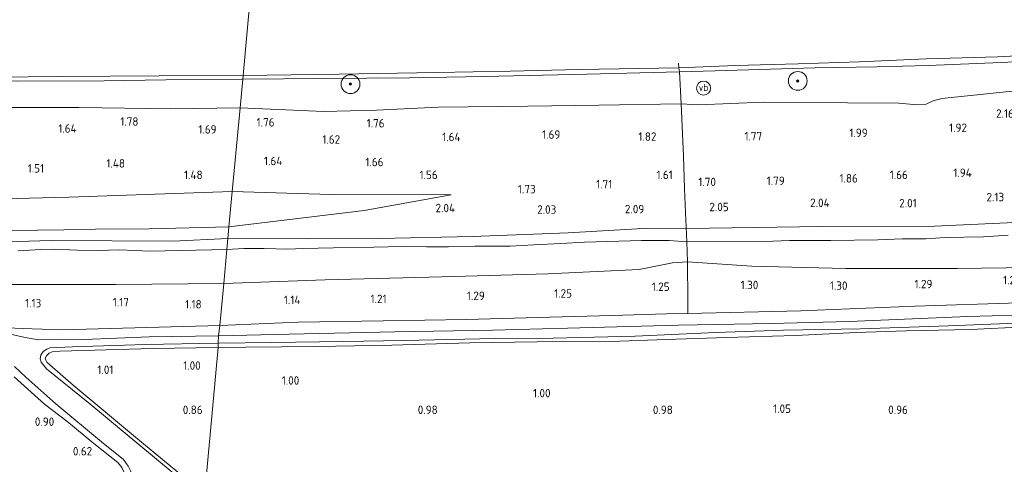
# Model space of a CAD drawing. Extents: x 126429 to 133038, y 413091 to 414846.
# Tile 212 of 256: x 130914 to 131123, y 413439 to 413534. Entities that reach past the tile are written whole.
import ezdxf
from ezdxf.enums import TextEntityAlignment as Align

# ---------------------------------------------------------------- set-up
doc = ezdxf.new("R2010")
doc.units = 0
for name, color, linetype, lineweight in [('B-ME-GR-BOOM-S', 90, 'Continuous', 25), ('B-ME-GR-GRAS-GV', 60, 'Continuous', 13), ('B-ME-GW-OPHOGING_KRUIN-G', 90, 'Continuous', 18), ('B-ME-GW-TALUD_KRUIN-G', 90, 'Continuous', 18), ('B-ME-GW-TALUD_TEEN-G', 90, 'Continuous', 18), ('B-ME-IE-TERREINAFSCHEIDING_DOORGANG-G', 210, 'Continuous', 18), ('B-ME-IE-TERREINAFSCHEIDING_KUNSTMATIG_HEKWERK-G', 20, 'IE-TERREINAFSCHEIDING-KUNSTMATIG', 18), ('B-ME-OB-BEKLEDING_STEEN-GV', 30, 'Continuous', 18), ('B-ME-OB-OEVERVOORZIENING-G', 7, 'Continuous', 18), ('B-ME-OG-HOOGTEPUNT-S', 7, 'Continuous', 25), ('B-ME-OG-WATER_RIVIER-GV', 130, 'Continuous', 18), ('B-ME-OG-WATER_SLOOT-G', 120, 'Continuous', 18), ('B-ME-OG-WATER_SLOOT-GV', 120, 'Continuous', 18), ('B-ME-VW-VERKEERSTEKEN_BORD-S', 7, 'Continuous', 25)]:
    doc.layers.add(name, color=color, linetype=linetype, lineweight=lineweight)
doc.styles.add('NLCS-ISO', font='NLCS-ISO.ttf')
doc.styles.add('NLCS-ISO-ANNOTATIVE-T18', font='NLCS-ISO.ttf', dxfattribs={"height": 1.8})
doc.linetypes.add('IE-TERREINAFSCHEIDING-KUNSTMATIG', pattern='A,4,[82,NLCS.SHX,S=0.75,R=90,X=0,Y=0],4,-2', length=10)

# ---------------------------------------------------------------- blocks, each defined once
blk = doc.blocks.new('SAL-HOOGTELABEL-SO')
at = {"color": 0, "linetype": 'ByBlock', "lineweight": -2, "style": 'NLCS-ISO-ANNOTATIVE-T18'}
blk.add_attdef('HOOGTE', text='', height=1.8, dxfattribs=at).set_placement((2.79, 0), align=Align.RIGHT)
blk = doc.blocks.new('SGR-BOOM_01-SO')
at = {"linetype": 'ByBlock', "lineweight": 18}
h = blk.add_hatch(color=0, dxfattribs=at)
h.dxf.hatch_style = 1
edge = h.paths.add_edge_path()
edge.add_arc((0, 0), 0.25, 0, 360)
at = {"color": 0, "linetype": 'ByBlock', "lineweight": 18}
for radius in [2, 0.25]:
    blk.add_circle((0, 0), radius, dxfattribs=at)
blk = doc.blocks.new('SIE-WEG_PAAL_VERKEERSBORD-SO')
at = {"color": 0, "linetype": 'ByBlock', "lineweight": 18}
blk.add_circle((0, 0), 1.5, dxfattribs=at)
at = {"color": 0, "linetype": 'ByBlock', "lineweight": 18, "style": 'NLCS-ISO'}
blk.add_text('vb', height=1.5, dxfattribs=at).set_placement((0, 0.13), align=Align.MIDDLE_CENTER)

msp = doc.modelspace()

# ---------------------------------------------------------------- linework, layer by layer
at = {"layer": 'B-ME-GR-GRAS-GV'}
for points in [[(131125.691, 413518.745, 1.938), (131110.018, 413517.162, 2.063), (131108.181, 413516.649, 2.05), (131106.682, 413515.962, 2.088), (131104.752, 413515.829, 2.163), (131100.824, 413516.132, 2.275), (131089.97, 413516.2, 2.188), (131072.02, 413516.401, 2.1), (131058.253, 413515.817, 2.063), (131054.533, 413516.043, 1.866), (131054.198, 413522.831, 1.15), (131061.809, 413523.041, 1.175), (131082.969, 413523.692, 1.238), (131096.178, 413523.864, 1.263), (131107.119, 413524.174, 1.25), (131122.596, 413524.812, 1.25), (131132.344, 413525.303, 1.313)], [(131124.104, 413488.098, 2.173), (131118.831, 413487.744, 2.168), (131110.716, 413487.577, 2.182), (131106.62, 413487.294, 2.208), (131101.61, 413487.252, 2.204), (131096.415, 413487.04, 2.213), (131086.394, 413486.955, 2.235), (131081.578, 413486.898, 2.221), (131077.607, 413486.921, 2.217), (131072.321, 413486.688, 2.168), (131055.802, 413486.663, 2.179), (131055.521, 413492.88, 2.104), (131055.264, 413497.983, 1.666), (131055.073, 413504.841, 1.766), (131054.699, 413512.794, 1.929), (131054.533, 413516.043, 1.866), (131058.253, 413515.817, 2.063), (131072.02, 413516.401, 2.1), (131089.97, 413516.2, 2.188), (131100.824, 413516.132, 2.275), (131104.752, 413515.829, 2.163), (131106.682, 413515.962, 2.088), (131108.181, 413516.649, 2.05), (131110.018, 413517.162, 2.063), (131125.691, 413518.745, 1.938)], [(130909.862, 413515.222, 1.725), (130926.456, 413515.264, 1.838), (130945.996, 413514.919, 1.825), (130960.805, 413515.142, 1.788), (130959.076, 413497.364, 1.589), (130924.328, 413496.148, 1.627), (130887.782, 413495.2, 1.627)], [(130887.782, 413495.2, 1.627), (130924.328, 413496.148, 1.627), (130959.076, 413497.364, 1.589), (130958.387, 413489.817, 2.22), (130941.403, 413489.423, 2.255), (130929.98, 413489.342, 2.242), (130923.278, 413489.17, 2.224), (130917.744, 413489.151, 2.193), (130910.721, 413489.043, 2.224)], [(130910.721, 413489.043, 2.224), (130917.744, 413489.151, 2.193), (130923.278, 413489.17, 2.224), (130929.98, 413489.342, 2.242), (130941.403, 413489.423, 2.255), (130958.387, 413489.817, 2.22), (130958.161, 413487.34, 2.273), (130957.951, 413485.044, 2.277), (130941.557, 413484.682, 2.282), (130935.219, 413484.941, 2.317), (130930.334, 413484.811, 2.273), (130926.208, 413484.898, 2.233), (130921.186, 413485.074, 2.22), (130918.405, 413485.017, 2.202), (130913.581, 413484.748, 2.202)], [(131139.302, 413481.309, 1.552), (131113.265, 413480.989, 1.552), (131089.549, 413480.957, 1.552), (131069.574, 413481.435, 1.552), (131055.915, 413482.411, 1.552), (131055.802, 413486.663, 2.179), (131072.321, 413486.688, 2.168), (131077.607, 413486.921, 2.217), (131081.578, 413486.898, 2.221), (131086.394, 413486.955, 2.235), (131096.415, 413487.04, 2.213), (131101.61, 413487.252, 2.204), (131106.62, 413487.294, 2.208), (131110.716, 413487.577, 2.182), (131118.831, 413487.744, 2.168), (131124.104, 413488.098, 2.173)], [(130913.581, 413484.748, 2.202), (130918.405, 413485.017, 2.202), (130921.186, 413485.074, 2.22), (130926.208, 413484.898, 2.233), (130930.334, 413484.811, 2.273), (130935.219, 413484.941, 2.317), (130941.557, 413484.682, 2.282), (130957.951, 413485.044, 2.277), (130957.281, 413477.758, 1.376), (130934.315, 413477.534, 1.364), (130906.081, 413477.552, 1.389)], [(130906.081, 413477.552, 1.389), (130934.315, 413477.534, 1.364), (130957.281, 413477.758, 1.376), (130956.474, 413468.867, 1.082), (130922.82, 413467.926, 1.031), (130914.459, 413468.223, 1.043), (130909.573, 413468.42, 0.818)], [(131131.047, 413471.208, -0.154), (131115.564, 413470.767, -0.154), (131090.324, 413469.668, -0.154), (131073.698, 413469.285, -0.154), (131053.969, 413468.892, -0.154), (131030.393, 413468.275, -0.154), (131014.431, 413467.815, -0.154), (130993.656, 413467.511, -0.154), (130971.212, 413466.971, -0.154), (130956.189, 413466.657, -0.154), (130956.474, 413468.867, 1.082), (130973.08, 413469.58, 1.21), (130991.189, 413469.804, 1.219), (131008.913, 413470.153, 1.25), (131026.665, 413470.587, 1.241), (131039.853, 413470.953, 1.224), (131051.445, 413471.325, 1.241), (131056.019, 413471.419, 1.241), (131080.037, 413471.985, 1.278), (131104.364, 413472.987, 1.303), (131126.381, 413473.679, 1.328)], [(130909.573, 413468.42, 0.818), (130914.459, 413468.223, 1.043), (130922.82, 413467.926, 1.031), (130956.474, 413468.867, 1.082), (130956.189, 413466.657, -0.154), (130941.418, 413466.408, -0.154), (130927.647, 413465.847, -0.154), (130917.946, 413465.827, -0.154), (130915.02, 413466.261, -0.154), (130911.961, 413466.971, -0.154)], [(131127.771, 413468.526, 0.71), (131116.104, 413467.992, 0.623), (131102.422, 413467.714, 0.648), (131091.778, 413467.376, 0.748), (131078.91, 413466.741, 0.673), (131064.177, 413466.3, 0.723), (131051.406, 413465.89, 0.735), (131039.534, 413465.413, 0.748), (131023.839, 413465.389, 0.673), (131009.627, 413465.134, 0.723), (130993.057, 413464.626, 0.76), (130977.174, 413464.343, 0.635), (130962.007, 413464.228, 0.635), (130956.129, 413464.135, 0.623), (130956.13, 413465.072, -0.154), (130967.522, 413465.225, -0.154), (130982.657, 413465.423, -0.154), (130995.613, 413465.677, -0.154), (131014.997, 413466.106, -0.154), (131027.343, 413466.167, -0.154), (131044.798, 413466.579, -0.154), (131061.911, 413467.364, -0.154), (131076.347, 413467.834, -0.154), (131092.719, 413468.119, -0.154), (131111.402, 413468.749, -0.154), (131127.627, 413469.425, -0.154)], [(130953.278, 413433.284, 0.498), (130956.129, 413464.135, 0.623), (130962.007, 413464.228, 0.635), (130977.174, 413464.343, 0.635), (130993.057, 413464.626, 0.76), (131009.627, 413465.134, 0.723), (131023.839, 413465.389, 0.673), (131039.534, 413465.413, 0.748), (131051.406, 413465.89, 0.735), (131064.177, 413466.3, 0.723), (131078.91, 413466.741, 0.673), (131091.778, 413467.376, 0.748), (131102.422, 413467.714, 0.648), (131116.104, 413467.992, 0.623), (131127.771, 413468.526, 0.71)], [(130946.322, 413437.654, -0.154), (130928.837, 413452.18, -0.154), (130919.585, 413459.651, -0.154), (130918.476, 413461.015, -0.154), (130918.224, 413461.715, -0.154), (130918.374, 413462.523, -0.154), (130918.877, 413463.302, -0.154), (130919.626, 413463.804, -0.154), (130920.269, 413464.056, -0.154), (130925.09, 413464.335, -0.154), (130940.572, 413464.813, -0.154), (130956.13, 413465.072, -0.154), (130956.129, 413464.135, 0.623), (130942.165, 413463.942, 0.635), (130922.414, 413463.353, 0.598), (130920.825, 413463.27, 0.635), (130920.134, 413462.941, 0.61), (130919.581, 413462.394, 0.585), (130919.335, 413461.911, 0.61), (130919.452, 413461.486, 0.623), (130919.626, 413461.063, 0.623), (130920.263, 413460.494, 0.573), (130925.227, 413456.157, 0.56), (130939.815, 413443.986, 0.548), (130948.71, 413436.644, 0.51)], [(130912.767, 413460.111, -0.154), (130915.186, 413457.848, -0.154), (130921.602, 413452.156, -0.154), (130931.302, 413444.108, -0.154), (130935.99, 413440.303, -0.154), (130936.949, 413438.896, -0.154), (130937.437, 413437.941, -0.154), (130937.809, 413436.931, -0.154), (130937.729, 413435.448, -0.154), (130938.112, 413429.291, -0.154), (130939.006, 413414.887, -0.154), (130939.863, 413398.144, -0.154), (130938.509, 413398.276, 0.839), (130937.851, 413410.246, 0.864), (130937.2, 413418.964, 0.839), (130936.659, 413432.575, 0.876), (130936.23, 413437.295, 0.651), (130935.578, 413438.652, 0.464), (130934.761, 413439.703, 0.351), (130929.678, 413443.742, 0.364), (130923.909, 413448.499, 0.364), (130919.172, 413452.111, 0.551), (130912.747, 413457.94, 0.739)], [(130912.747, 413457.94, 0.739), (130919.172, 413452.111, 0.551), (130923.909, 413448.499, 0.364), (130929.678, 413443.742, 0.364), (130934.761, 413439.703, 0.351), (130935.578, 413438.652, 0.464), (130936.23, 413437.295, 0.651), (130936.659, 413432.575, 0.876), (130937.2, 413418.964, 0.839), (130937.851, 413410.246, 0.864), (130938.509, 413398.276, 0.839), (130873.013, 413405.38, 0.751)]]:
    msp.add_polyline3d(points, dxfattribs=at)
for points in [[(130961.339, 413521.263, 1.113), (130960.805, 413515.142, 1.788), (130945.996, 413514.919, 1.825), (130926.456, 413515.264, 1.838), (130909.862, 413515.222, 1.725), (130891.203, 413515.254, 1.638), (130877.557, 413516.114, 1.538), (130863.017, 413515.988, 1.525), (130836.206, 413518.049, 1.375), (130836.085, 413519.128, 1.275), (130835.88, 413520.274, 1.15), (130841.744, 413520.356, 1.138), (130862.779, 413520.495, 1.188), (130875.587, 413520.716, 1.088), (130888.826, 413520.843, 1.138), (130900.446, 413520.873, 1.163), (130913.233, 413520.852, 1.113), (130931.849, 413520.872, 1.175), (130944.968, 413521.138, 1.125)], [(130989.801, 413514.652, 1.738), (130978.573, 413514.374, 1.713), (130960.805, 413515.142, 1.788), (130961.339, 413521.263, 1.113), (130978.633, 413521.371, 1.025), (130996.806, 413521.531, 1.125), (131012.671, 413521.838, 1.088), (131034.592, 413522.299, 1.075), (131054.198, 413522.831, 1.15), (131054.533, 413516.043, 1.866), (131037.037, 413515.726, 1.913), (131021.976, 413515.53, 1.875), (131002.89, 413515.329, 1.825)], [(131054.533, 413516.043, 1.866), (131054.699, 413512.794, 1.929), (131055.073, 413504.841, 1.766), (131055.264, 413497.983, 1.666), (131055.521, 413492.88, 2.104), (131055.802, 413486.663, 2.179), (131052.027, 413486.944, 2.243), (131046.108, 413486.923, 2.213), (131034.025, 413486.574, 2.296), (131028.98, 413486.313, 2.239), (131023.224, 413485.976, 2.221), (131018.181, 413485.693, 2.217), (131010.665, 413485.705, 2.23), (131005.092, 413485.564, 2.248), (131000.424, 413485.602, 2.266), (130995.287, 413485.654, 2.257), (130989.222, 413485.482, 2.248), (130980.619, 413485.399, 2.319), (130977.354, 413485.303, 2.279), (130974.2, 413485.207, 2.243), (130970.913, 413485.113, 2.27), (130965.863, 413485.262, 2.283), (130961.585, 413485.213, 2.323), (130957.951, 413485.044, 2.277), (130958.161, 413487.34, 2.273), (130958.387, 413489.817, 2.22), (130987.13, 413493.334, 2.127), (131005.625, 413496.613, 1.589), (130980.075, 413496.695, 1.589), (130959.076, 413497.364, 1.589), (130960.805, 413515.142, 1.788), (130978.573, 413514.374, 1.713), (130989.801, 413514.652, 1.738), (131002.89, 413515.329, 1.825), (131021.976, 413515.53, 1.875), (131037.037, 413515.726, 1.913)], [(130987.13, 413493.334, 2.127), (130958.387, 413489.817, 2.22), (130959.076, 413497.364, 1.589), (130980.075, 413496.695, 1.589), (131005.625, 413496.613, 1.589)], [(131055.802, 413486.663, 2.179), (131055.915, 413482.411, 1.552), (131052.703, 413482.167, 1.376), (131045.616, 413480.795, 1.376), (131026.184, 413479.838, 1.376), (131003.643, 413479.178, 1.376), (130978.855, 413478.55, 1.376), (130957.281, 413477.758, 1.376), (130957.951, 413485.044, 2.277), (130961.585, 413485.213, 2.323), (130965.863, 413485.262, 2.283), (130970.913, 413485.113, 2.27), (130974.2, 413485.207, 2.243), (130977.354, 413485.303, 2.279), (130980.619, 413485.399, 2.319), (130989.222, 413485.482, 2.248), (130995.287, 413485.654, 2.257), (131000.424, 413485.602, 2.266), (131005.092, 413485.564, 2.248), (131010.665, 413485.705, 2.23), (131018.181, 413485.693, 2.217), (131023.224, 413485.976, 2.221), (131028.98, 413486.313, 2.239), (131034.025, 413486.574, 2.296), (131046.108, 413486.923, 2.213), (131052.027, 413486.944, 2.243)], [(131235.551, 413484.124, 1.338), (131235.885, 413478.417, 1.14), (131225.923, 413478.81, 1.203), (131197.843, 413476.612, 1.34), (131172.458, 413475.755, 1.34), (131150.699, 413474.819, 1.365), (131126.381, 413473.679, 1.328), (131104.364, 413472.987, 1.303), (131080.037, 413471.985, 1.278), (131056.019, 413471.419, 1.241), (131055.96, 413477.455, 1.266), (131055.944, 413479.159, 1.364), (131055.915, 413482.411, 1.552), (131069.574, 413481.435, 1.552), (131089.549, 413480.957, 1.552), (131113.265, 413480.989, 1.552), (131139.302, 413481.309, 1.552), (131164.225, 413482.483, 1.552), (131188.659, 413483.084, 1.552), (131216.036, 413484.918, 1.552), (131235.447, 413486.572, 1.552)], [(130973.08, 413469.58, 1.21), (130956.474, 413468.867, 1.082), (130957.281, 413477.758, 1.376), (130978.855, 413478.55, 1.376), (131003.643, 413479.178, 1.376), (131026.184, 413479.838, 1.376), (131045.616, 413480.795, 1.376), (131052.703, 413482.167, 1.376), (131055.915, 413482.411, 1.552), (131055.944, 413479.159, 1.364), (131055.96, 413477.455, 1.266), (131056.019, 413471.419, 1.241), (131051.445, 413471.325, 1.241), (131039.853, 413470.953, 1.224), (131026.665, 413470.587, 1.241), (131008.913, 413470.153, 1.25), (130991.189, 413469.804, 1.219)], [(130956.129, 413464.135, 0.623), (130953.278, 413433.284, 0.498), (130948.71, 413436.644, 0.51), (130939.815, 413443.986, 0.548), (130925.227, 413456.157, 0.56), (130920.263, 413460.494, 0.573), (130919.626, 413461.063, 0.623), (130919.452, 413461.486, 0.623), (130919.335, 413461.911, 0.61), (130919.581, 413462.394, 0.585), (130920.134, 413462.941, 0.61), (130920.825, 413463.27, 0.635), (130922.414, 413463.353, 0.598), (130942.165, 413463.942, 0.635)]]:
    msp.add_polyline3d(points, close=True, dxfattribs=at)
at = {"layer": 'B-ME-GW-OPHOGING_KRUIN-G'}
for points in [[(130958.161, 413487.34, 2.273), (130975.001, 413487.291, 2.283), (130990.433, 413487.358, 2.252), (131010.215, 413487.772, 2.261), (131030.543, 413488.535, 2.296), (131046.443, 413489.471, 2.266), (131060.612, 413489.527, 2.226), (131084.507, 413489.884, 2.261), (131108.419, 413489.968, 2.239), (131128.499, 413490.92, 2.191), (131152.741, 413491.961, 2.221), (131174.549, 413493.168, 2.124), (131196.148, 413493.964, 2.058), (131218.392, 413495.021, 1.917), (131234.914, 413495.988, 2.108), (131254.351, 413497.526, 2.173), (131277.006, 413499.211, 2.129), (131300.323, 413500.699, 2.062), (131322.803, 413502.671, 2.089), (131328.536, 413503.398, 2.093)], [(130573.413, 413492.633, 1.839), (130580.745, 413491.156, 1.885), (130605.32, 413489.839, 1.863), (130635.345, 413488.332, 2.105), (130664.229, 413486.851, 2.163), (130692.909, 413486.273, 2.03), (130720.634, 413485.795, 2.021), (130747.968, 413485.65, 2.088), (130778.083, 413485.095, 2.092), (130807.12, 413485.301, 2.035), (130838.437, 413485.012, 2.048), (130867.034, 413485.254, 2.021), (130896.665, 413486.186, 2.013), (130920.604, 413486.939, 2.242), (130946.446, 413486.811, 2.348), (130958.161, 413487.34, 2.273)]]:
    msp.add_polyline3d(points, dxfattribs=at)
at = {"layer": 'B-ME-GW-TALUD_KRUIN-G'}
for points in [[(130836.206, 413518.049, 1.375), (130863.017, 413515.988, 1.525), (130877.557, 413516.114, 1.538), (130891.203, 413515.254, 1.638), (130909.862, 413515.222, 1.725), (130926.456, 413515.264, 1.838), (130945.996, 413514.919, 1.825), (130960.805, 413515.142, 1.788)], [(131125.691, 413518.745, 1.938), (131110.018, 413517.162, 2.063), (131108.181, 413516.649, 2.05), (131106.682, 413515.962, 2.088), (131104.752, 413515.829, 2.163), (131100.824, 413516.132, 2.275), (131089.97, 413516.2, 2.188), (131072.02, 413516.401, 2.1), (131058.253, 413515.817, 2.063), (131054.533, 413516.043, 1.866), (131037.037, 413515.726, 1.913), (131021.976, 413515.53, 1.875), (131002.89, 413515.329, 1.825), (130989.801, 413514.652, 1.738), (130978.573, 413514.374, 1.713), (130960.805, 413515.142, 1.788)], [(131005.625, 413496.613, 1.589), (130987.13, 413493.334, 2.127), (130958.387, 413489.817, 2.22)], [(130958.387, 413489.817, 2.22), (130941.403, 413489.423, 2.255), (130929.98, 413489.342, 2.242), (130923.278, 413489.17, 2.224), (130917.744, 413489.151, 2.193), (130910.721, 413489.043, 2.224)], [(130957.951, 413485.044, 2.277), (130961.585, 413485.213, 2.323), (130965.863, 413485.262, 2.283), (130970.913, 413485.113, 2.27), (130974.2, 413485.207, 2.243), (130977.354, 413485.303, 2.279), (130980.619, 413485.399, 2.319), (130989.222, 413485.482, 2.248), (130995.287, 413485.654, 2.257), (131000.424, 413485.602, 2.266), (131005.092, 413485.564, 2.248), (131010.665, 413485.705, 2.23), (131018.181, 413485.693, 2.217), (131023.224, 413485.976, 2.221), (131028.98, 413486.313, 2.239), (131034.025, 413486.574, 2.296), (131046.108, 413486.923, 2.213), (131052.027, 413486.944, 2.243), (131055.802, 413486.663, 2.179), (131072.321, 413486.688, 2.168), (131077.607, 413486.921, 2.217), (131081.578, 413486.898, 2.221), (131086.394, 413486.955, 2.235), (131096.415, 413487.04, 2.213), (131101.61, 413487.252, 2.204), (131106.62, 413487.294, 2.208), (131110.716, 413487.577, 2.182), (131118.831, 413487.744, 2.168), (131124.104, 413488.098, 2.173)], [(130913.581, 413484.748, 2.202), (130918.405, 413485.017, 2.202), (130921.186, 413485.074, 2.22), (130926.208, 413484.898, 2.233), (130930.334, 413484.811, 2.273), (130935.219, 413484.941, 2.317), (130941.557, 413484.682, 2.282), (130957.951, 413485.044, 2.277)]]:
    msp.add_polyline3d(points, dxfattribs=at)
at = {"layer": 'B-ME-GW-TALUD_TEEN-G'}
for points in [[(130959.076, 413497.364, 1.589), (130924.328, 413496.148, 1.627), (130887.782, 413495.2, 1.627), (130850.823, 413494.936, 1.529), (130834.018, 413495.648, 1.615), (130815.091, 413495.176, 1.602), (130786.738, 413495.476, 1.59), (130767.27, 413495.422, 1.552), (130743.002, 413496.052, 1.602), (130721.58, 413496.47, 1.427), (130708.394, 413497.236, 1.555), (130682.604, 413496.679, 1.58), (130657.887, 413497.771, 1.542), (130625.189, 413498.749, 1.592), (130599.496, 413500.162, 1.592), (130574.451, 413501.464, 1.342)], [(130959.076, 413497.364, 1.589), (130980.075, 413496.695, 1.589), (131005.625, 413496.613, 1.589)], [(131235.447, 413486.572, 1.552), (131216.036, 413484.918, 1.552), (131188.659, 413483.084, 1.552), (131164.225, 413482.483, 1.552), (131139.302, 413481.309, 1.552), (131113.265, 413480.989, 1.552), (131089.549, 413480.957, 1.552), (131069.574, 413481.435, 1.552), (131055.915, 413482.411, 1.552), (131052.703, 413482.167, 1.376), (131045.616, 413480.795, 1.376), (131026.184, 413479.838, 1.376), (131003.643, 413479.178, 1.376), (130978.855, 413478.55, 1.376), (130957.281, 413477.758, 1.376)], [(130572.253, 413482.494, 1.409), (130580.265, 413481.889, 1.509), (130602.574, 413481.136, 1.484), (130627.898, 413480.875, 1.559), (130648.806, 413478.766, 1.509), (130670.834, 413478.556, 1.509), (130697.155, 413477.954, 1.509), (130720.994, 413476.863, 1.559), (130747.75, 413476.415, 1.497), (130776.889, 413476.069, 1.372), (130805.702, 413476.047, 1.234), (130827.998, 413476.259, 1.189), (130852.336, 413475.925, 1.226), (130881.277, 413477.322, 1.289), (130906.081, 413477.552, 1.389), (130934.315, 413477.534, 1.364), (130957.281, 413477.758, 1.376)]]:
    msp.add_polyline3d(points, dxfattribs=at)
at = {"layer": 'B-ME-IE-TERREINAFSCHEIDING_DOORGANG-G'}
msp.add_polyline3d([(131055.944, 413479.159, 1.364), (131055.915, 413482.411, 1.552)], dxfattribs=at)
at = {"layer": 'B-ME-IE-TERREINAFSCHEIDING_KUNSTMATIG_HEKWERK-G'}
for points in [[(131055.915, 413482.411, 1.552), (131055.802, 413486.663, 2.179), (131055.521, 413492.88, 2.104), (131055.264, 413497.983, 1.666), (131055.073, 413504.841, 1.766), (131054.699, 413512.794, 1.929), (131054.533, 413516.043, 1.866), (131054.198, 413522.831, 1.15), (131054.08, 413523.666, 0.9), (131053.966, 413524.693, 0.9)], [(131056.019, 413471.419, 1.241), (131055.96, 413477.455, 1.266), (131055.944, 413479.159, 1.364)]]:
    msp.add_polyline3d(points, dxfattribs=at)
at = {"layer": 'B-ME-OB-BEKLEDING_STEEN-GV'}
for points in [[(131132.344, 413525.303, 1.313), (131122.596, 413524.812, 1.25), (131107.119, 413524.174, 1.25), (131096.178, 413523.864, 1.263), (131082.969, 413523.692, 1.238), (131061.809, 413523.041, 1.175), (131054.198, 413522.831, 1.15), (131054.08, 413523.666, 0.9), (131066.119, 413524.14, 0.9), (131079.437, 413524.528, 0.9), (131092.402, 413524.946, 0.9), (131106.638, 413525.602, 0.9), (131121.918, 413525.994, 0.9), (131131.426, 413526.513, 0.9)], [(130908.693, 413521.709, 0.9), (130922.669, 413521.845, 0.9), (130943.533, 413521.989, 0.9), (130961.442, 413522.051, 0.9), (130961.339, 413521.263, 1.113), (130944.968, 413521.138, 1.125), (130931.849, 413520.872, 1.175), (130913.233, 413520.852, 1.113)]]:
    msp.add_polyline3d(points, dxfattribs=at)
msp.add_polyline3d([(130978.633, 413521.371, 1.025), (130961.339, 413521.263, 1.113), (130961.442, 413522.051, 0.9), (130981.864, 413522.294, 0.9), (131002.458, 413522.705, 0.9), (131018.17, 413522.991, 0.9), (131032.868, 413523.341, 0.9), (131054.08, 413523.666, 0.9), (131054.198, 413522.831, 1.15), (131034.592, 413522.299, 1.075), (131012.671, 413521.838, 1.088), (130996.806, 413521.531, 1.125)], close=True, dxfattribs=at)
at = {"layer": 'B-ME-OB-OEVERVOORZIENING-G'}
for points in [[(131131.426, 413526.513, 0.9), (131121.918, 413525.994, 0.9), (131106.638, 413525.602, 0.9), (131092.402, 413524.946, 0.9), (131079.437, 413524.528, 0.9), (131066.119, 413524.14, 0.9), (131054.08, 413523.666, 0.9), (131032.868, 413523.341, 0.9), (131018.17, 413522.991, 0.9), (131002.458, 413522.705, 0.9), (130981.864, 413522.294, 0.9), (130961.442, 413522.051, 0.9)], [(130961.442, 413522.051, 0.9), (130943.533, 413521.989, 0.9), (130922.669, 413521.845, 0.9), (130908.693, 413521.709, 0.9), (130896.512, 413521.608, 0.9), (130882.338, 413521.829, 0.9), (130868.863, 413521.592, 0.9), (130855.228, 413521.929, 0.9), (130844.239, 413521.691, 0.9), (130834.957, 413521.192, 0.9), (130833.219, 413521.207, 0.9), (130832.676, 413521.212, 0.9), (130830.136, 413521.249, 0.9), (130821.311, 413521.724, 0.9), (130800.273, 413521.49, 0.9), (130788.074, 413521.971, 0.9), (130769.624, 413522.097, 0.9), (130753.783, 413522.094, 0.9), (130743.038, 413522.258, 0.9), (130730.813, 413522.557, 0.9)]]:
    msp.add_polyline3d(points, dxfattribs=at)
at = {"layer": 'B-ME-OG-WATER_RIVIER-GV'}
for points in [[(130980.082, 413728.83, 0.9), (130961.442, 413522.051, 0.9), (130943.533, 413521.989, 0.9), (130922.669, 413521.845, 0.9), (130908.693, 413521.709, 0.9), (130896.512, 413521.608, 0.9), (130882.338, 413521.829, 0.9), (130868.863, 413521.592, 0.9), (130855.228, 413521.929, 0.9), (130844.239, 413521.691, 0.9), (130834.957, 413521.192, 0.9), (130833.219, 413521.207, 0.9), (130832.676, 413521.212, 0.9), (130830.136, 413521.249, 0.9), (130821.311, 413521.724, 0.9), (130800.273, 413521.49, 0.9), (130788.074, 413521.971, 0.9), (130769.624, 413522.097, 0.9), (130753.783, 413522.094, 0.9), (130743.038, 413522.258, 0.9), (130730.813, 413522.557, 0.9)], [(131131.426, 413526.513, 0.9), (131121.918, 413525.994, 0.9), (131106.638, 413525.602, 0.9), (131092.402, 413524.946, 0.9), (131079.437, 413524.528, 0.9), (131066.119, 413524.14, 0.9), (131054.08, 413523.666, 0.9), (131032.868, 413523.341, 0.9), (131018.17, 413522.991, 0.9), (131002.458, 413522.705, 0.9), (130981.864, 413522.294, 0.9), (130961.442, 413522.051, 0.9), (130980.082, 413728.83, 0.9)]]:
    msp.add_polyline3d(points, dxfattribs=at)
at = {"layer": 'B-ME-OG-WATER_SLOOT-G'}
for points in [[(131235.885, 413478.417, 1.14), (131225.923, 413478.81, 1.203), (131197.843, 413476.612, 1.34), (131172.458, 413475.755, 1.34), (131150.699, 413474.819, 1.365), (131126.381, 413473.679, 1.328), (131104.364, 413472.987, 1.303), (131080.037, 413471.985, 1.278), (131056.019, 413471.419, 1.241)], [(131056.019, 413471.419, 1.241), (131051.445, 413471.325, 1.241), (131039.853, 413470.953, 1.224), (131026.665, 413470.587, 1.241), (131008.913, 413470.153, 1.25), (130991.189, 413469.804, 1.219), (130973.08, 413469.58, 1.21), (130956.474, 413468.867, 1.082)], [(130909.573, 413468.42, 0.818), (130914.459, 413468.223, 1.043), (130922.82, 413467.926, 1.031), (130956.474, 413468.867, 1.082)], [(130956.129, 413464.135, 0.623), (130962.007, 413464.228, 0.635), (130977.174, 413464.343, 0.635), (130993.057, 413464.626, 0.76), (131009.627, 413465.134, 0.723), (131023.839, 413465.389, 0.673), (131039.534, 413465.413, 0.748), (131051.406, 413465.89, 0.735), (131064.177, 413466.3, 0.723), (131078.91, 413466.741, 0.673), (131091.778, 413467.376, 0.748), (131102.422, 413467.714, 0.648), (131116.104, 413467.992, 0.623), (131127.771, 413468.526, 0.71)], [(130953.278, 413433.284, 0.498), (130948.71, 413436.644, 0.51), (130939.815, 413443.986, 0.548), (130925.227, 413456.157, 0.56), (130920.263, 413460.494, 0.573), (130919.626, 413461.063, 0.623), (130919.452, 413461.486, 0.623), (130919.335, 413461.911, 0.61), (130919.581, 413462.394, 0.585), (130920.134, 413462.941, 0.61), (130920.825, 413463.27, 0.635), (130922.414, 413463.353, 0.598), (130942.165, 413463.942, 0.635), (130956.129, 413464.135, 0.623)], [(130912.747, 413457.94, 0.739), (130919.172, 413452.111, 0.551), (130923.909, 413448.499, 0.364), (130929.678, 413443.742, 0.364), (130934.761, 413439.703, 0.351), (130935.578, 413438.652, 0.464), (130936.23, 413437.295, 0.651), (130936.659, 413432.575, 0.876), (130937.2, 413418.964, 0.839), (130937.851, 413410.246, 0.864), (130938.509, 413398.276, 0.839)]]:
    msp.add_polyline3d(points, dxfattribs=at)
at = {"layer": 'B-ME-OG-WATER_SLOOT-GV'}
for points in [[(131127.627, 413469.425, -0.154), (131111.402, 413468.749, -0.154), (131092.719, 413468.119, -0.154), (131076.347, 413467.834, -0.154), (131061.911, 413467.364, -0.154), (131044.798, 413466.579, -0.154), (131027.343, 413466.167, -0.154), (131014.997, 413466.106, -0.154), (130995.613, 413465.677, -0.154), (130982.657, 413465.423, -0.154), (130967.522, 413465.225, -0.154), (130956.13, 413465.072, -0.154), (130956.189, 413466.657, -0.154), (130971.212, 413466.971, -0.154), (130993.656, 413467.511, -0.154), (131014.431, 413467.815, -0.154), (131030.393, 413468.275, -0.154), (131053.969, 413468.892, -0.154), (131073.698, 413469.285, -0.154), (131090.324, 413469.668, -0.154), (131115.564, 413470.767, -0.154), (131131.047, 413471.208, -0.154)], [(130911.961, 413466.971, -0.154), (130915.02, 413466.261, -0.154), (130917.946, 413465.827, -0.154), (130927.647, 413465.847, -0.154), (130941.418, 413466.408, -0.154), (130956.189, 413466.657, -0.154), (130956.13, 413465.072, -0.154), (130940.572, 413464.813, -0.154), (130925.09, 413464.335, -0.154), (130920.269, 413464.056, -0.154), (130919.626, 413463.804, -0.154), (130918.877, 413463.302, -0.154), (130918.374, 413462.523, -0.154), (130918.224, 413461.715, -0.154), (130918.476, 413461.015, -0.154), (130919.585, 413459.651, -0.154), (130928.837, 413452.18, -0.154), (130946.322, 413437.654, -0.154)], [(130936.949, 413438.896, -0.154), (130935.99, 413440.303, -0.154), (130931.302, 413444.108, -0.154), (130921.602, 413452.156, -0.154), (130915.186, 413457.848, -0.154), (130912.767, 413460.111, -0.154)]]:
    msp.add_polyline3d(points, dxfattribs=at)

# ---------------------------------------------------------------- block references
at = {"layer": 'B-ME-GR-BOOM-S'}
for p in [(130984.239, 413520.202, 1.168), (131079.368, 413520.897, 1.462)]:
    msp.add_blockref('SGR-BOOM_01-SO', p, dxfattribs=at)
at = {"layer": 'B-ME-OG-HOOGTEPUNT-S'}
for p, values in [((131122.529, 413513.042, 2.164), {'HOOGTE': '2.16'}), ((130936.356, 413511.346, 1.784), {'HOOGTE': '1.78'}), ((130965.296, 413511.176, 1.764), {'HOOGTE': '1.76'}), ((130988.699, 413510.975, 1.764), {'HOOGTE': '1.76'}), ((130923.206, 413509.868, 1.643), {'HOOGTE': '1.64'}), ((130952.965, 413509.678, 1.693), {'HOOGTE': '1.69'}), ((131091.445, 413508.942, 1.993), {'HOOGTE': '1.99'}), ((131112.566, 413510.027, 1.918), {'HOOGTE': '1.92'}), ((130979.247, 413507.533, 1.618), {'HOOGTE': '1.62'}), ((131004.855, 413508.062, 1.643), {'HOOGTE': '1.64'}), ((131026.08, 413508.575, 1.693), {'HOOGTE': '1.69'}), ((131046.512, 413508.145, 1.818), {'HOOGTE': '1.82'}), ((131069.007, 413508.247, 1.768), {'HOOGTE': '1.77'}), ((130933.501, 413502.443, 1.484), {'HOOGTE': '1.48'}), ((130966.955, 413502.955, 1.638), {'HOOGTE': '1.64'}), ((130988.475, 413502.732, 1.664), {'HOOGTE': '1.66'}), ((130916.286, 413501.388, 1.509), {'HOOGTE': '1.51'}), ((131113.589, 413500.446, 1.938), {'HOOGTE': '1.94'}), ((130950.002, 413500.001, 1.484), {'HOOGTE': '1.48'}), ((130999.999, 413500.002, 1.555), {'HOOGTE': '1.56'}), ((131049.999, 413499.998, 1.613), {'HOOGTE': '1.61'}), ((131059.175, 413498.493, 1.701), {'HOOGTE': '1.70'}), ((131073.804, 413498.742, 1.788), {'HOOGTE': '1.79'}), ((131089.35, 413499.26, 1.864), {'HOOGTE': '1.86'}), ((131099.999, 413499.999, 1.661), {'HOOGTE': '1.66'}), ((131020.831, 413496.967, 1.726), {'HOOGTE': '1.73'}), ((131037.117, 413498.007, 1.714), {'HOOGTE': '1.71'}), ((131083.354, 413494.057, 2.038), {'HOOGTE': '2.04'}), ((131101.866, 413493.982, 2.014), {'HOOGTE': '2.01'}), ((131120.461, 413495.275, 2.126), {'HOOGTE': '2.13'}), ((131003.679, 413492.944, 2.038), {'HOOGTE': '2.04'}), ((131025.22, 413492.619, 2.026), {'HOOGTE': '2.03'}), ((131043.93, 413492.723, 2.088), {'HOOGTE': '2.09'}), ((131061.881, 413493.172, 2.051), {'HOOGTE': '2.05'}), ((131124.019, 413477.618, 1.264), {'HOOGTE': '1.26'}), ((131049.322, 413476.195, 1.251), {'HOOGTE': '1.25'}), ((131068.185, 413476.57, 1.301), {'HOOGTE': '1.30'}), ((131087.152, 413476.43, 1.301), {'HOOGTE': '1.30'}), ((131105.215, 413476.763, 1.288), {'HOOGTE': '1.29'}), ((130970.801, 413473.373, 1.138), {'HOOGTE': '1.14'}), ((130989.113, 413473.598, 1.214), {'HOOGTE': '1.21'}), ((131010.012, 413474.266, 1.288), {'HOOGTE': '1.29'}), ((131028.558, 413474.772, 1.251), {'HOOGTE': '1.25'}), ((130915.69, 413472.706, 1.134), {'HOOGTE': '1.13'}), ((130934.33, 413472.917, 1.171), {'HOOGTE': '1.17'}), ((130949.795, 413472.456, 1.176), {'HOOGTE': '1.18'}), ((130931.025, 413458.532, 1.009), {'HOOGTE': '1.01'}), ((130949.595, 413459.418, 0.996), {'HOOGTE': '1.00'}), ((130970.558, 413456.247, 1), {'HOOGTE': '1.00'}), ((131023.997, 413453.552, 1), {'HOOGTE': '1.00'}), ((130950.001, 413450.002, 0.862), {'HOOGTE': '0.86'}), ((131000, 413450.001, 0.977), {'HOOGTE': '0.98'}), ((131050, 413449.994, 0.981), {'HOOGTE': '0.98'}), ((131075.126, 413450.24, 1.05), {'HOOGTE': '1.05'}), ((131100, 413449.999, 0.964), {'HOOGTE': '0.96'}), ((130918.447, 413447.475, 0.896), {'HOOGTE': '0.90'}), ((130926.509, 413441.187, 0.621), {'HOOGTE': '0.62'})]:
    msp.add_blockref('SAL-HOOGTELABEL-SO', p, dxfattribs=at).add_auto_attribs(values)
at = {"layer": 'B-ME-VW-VERKEERSTEKEN_BORD-S'}
msp.add_blockref('SIE-WEG_PAAL_VERKEERSBORD-SO', (131059.317, 413519.364, 1.365), dxfattribs=at)

doc.saveas('drawing.dxf')
